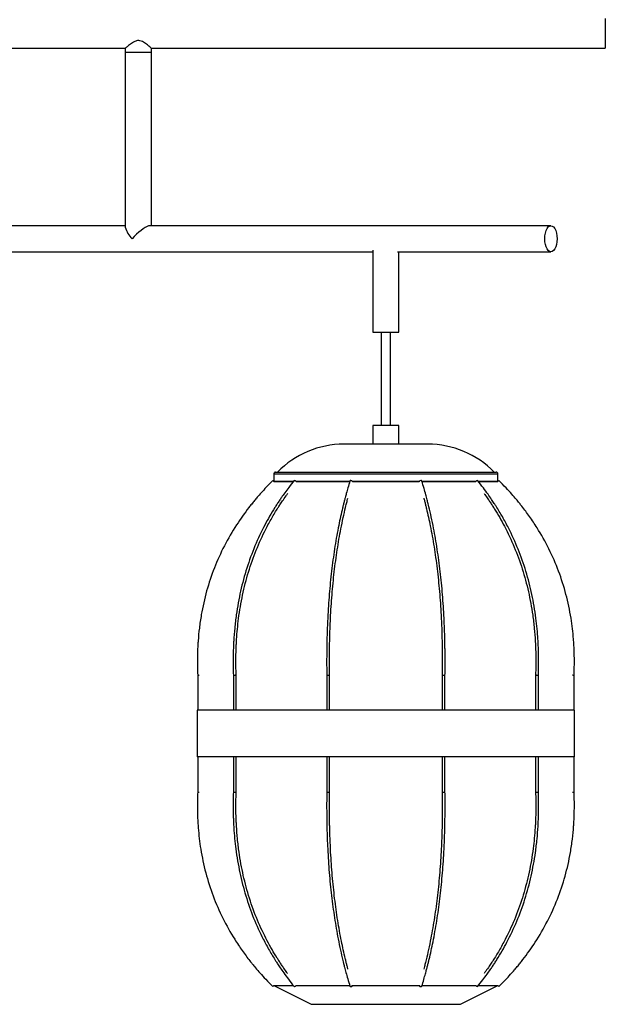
# Paper-space layout '_Derecha' of a CAD drawing. Header units: millimetres. Extents: x -1476 to -376, y 140 to 1720.
# Tile 3 of 4: x -689 to -376, y 140 to 667. Entities that reach past the tile are written whole.
import ezdxf

# ---------------------------------------------------------------- set-up
doc = ezdxf.new("R2010")
doc.units = ezdxf.units.MM

psp = doc.layouts.new('_Derecha')

# ---------------------------------------------------------------- linework, layer by layer
at = {"color": 7, "linetype": 'Continuous', "lineweight": 25}
for p, q in [((-375.92, 667.7), (-375.92, 651.7)), ((-1218.98, 651.7), (-632.92, 651.7)), ((-632.92, 651.7), (-632.92, 555.88)), ((-632.92, 649.7), (-618.92, 649.7)), ((-618.98, 651.7), (-375.92, 651.7)), ((-618.92, 556.7), (-618.92, 651.76)), ((-632.92, 556.7), (-935.13, 556.7)), ((-405.05, 556.7), (-619.73, 556.7)), ((-500.4, 543.52), (-500.4, 499.7)), ((-884.78, 542.7), (-500.4, 542.7)), ((-487.21, 542.7), (-405.05, 542.7)), ((-486.4, 499.7), (-486.4, 542.7)), ((-500.4, 499.7), (-486.4, 499.7)), ((-495.9, 499.7), (-495.9, 449.7)), ((-490.9, 449.7), (-490.9, 499.7)), ((-500.4, 449.7), (-500.4, 439.7)), ((-486.4, 449.7), (-500.4, 449.7)), ((-486.4, 439.7), (-486.4, 449.7)), ((-470.89, 439.7), (-515.91, 439.7)), ((-553.4, 423.7), (-553.4, 419.7)), ((-552.4, 424.7), (-434.4, 424.7)), ((-433.4, 419.7), (-433.4, 423.7)), ((-553.93, 420.23), (-553.4, 419.7)), ((-543.02, 419.7), (-553.4, 419.7)), ((-512.65, 419.7), (-541.5, 419.7)), ((-475.57, 419.7), (-511.23, 419.7)), ((-445.3, 419.7), (-474.14, 419.7)), ((-433.4, 419.7), (-443.86, 419.7)), ((-433.4, 419.7), (-432.87, 420.23)), ((-594.15, 316.05), (-594.15, 297.2)), ((-575.05, 316.05), (-575.05, 297.2)), ((-573.55, 297.2), (-573.55, 316.08)), ((-525.05, 316.06), (-525.05, 297.2)), ((-523.55, 297.2), (-523.55, 316.07)), ((-463.25, 316.07), (-463.25, 297.2)), ((-461.75, 297.2), (-461.75, 316.06)), ((-413.25, 316.08), (-413.25, 297.2)), ((-411.75, 297.2), (-411.75, 316.05)), ((-392.65, 297.2), (-392.65, 316.05)), ((-594.4, 297.2), (-594.4, 272.2)), ((-392.4, 297.2), (-594.4, 297.2)), ((-392.4, 272.2), (-392.4, 297.2)), ((-392.4, 272.2), (-594.4, 272.2)), ((-594.15, 272.2), (-594.15, 253.35)), ((-575.05, 272.2), (-575.05, 253.35)), ((-573.55, 253.32), (-573.55, 272.2)), ((-525.05, 272.2), (-525.05, 253.34)), ((-523.55, 253.33), (-523.55, 272.2)), ((-463.25, 272.2), (-463.25, 253.33)), ((-461.75, 253.34), (-461.75, 272.2)), ((-413.25, 272.2), (-413.25, 253.32)), ((-411.75, 253.35), (-411.75, 272.2)), ((-392.65, 253.35), (-392.65, 272.2)), ((-553.93, 149.17), (-553.4, 149.7)), ((-553.4, 149.7), (-533.4, 139.7)), ((-453.4, 139.7), (-433.4, 149.7)), ((-433.4, 149.7), (-432.87, 149.17))]:
    psp.add_line(p, q, dxfattribs=at)
at = {"color": 8, "linetype": 'Continuous', "lineweight": 25}
psp.add_line((-433.4, 423.7), (-553.4, 423.7), dxfattribs=at)
at = {"color": 7, "linetype": 'Continuous', "lineweight": 25, "flags": 128}
for points in [[(-619.73, 556.7), (-620.4, 556.59), (-621.23, 556.28), (-622.2, 555.76), (-623.29, 555.06), (-624.46, 554.2), (-625.67, 553.2), (-626.89, 552.09), (-628.07, 550.92), (-629.2, 549.7)], [(-405.05, 556.7), (-404.32, 556.52), (-403.63, 556.01), (-403.01, 555.17), (-402.49, 554.06), (-402.1, 552.74), (-401.85, 551.26), (-401.77, 549.7), (-401.85, 548.14), (-402.1, 546.66), (-402.49, 545.34), (-403.01, 544.23), (-403.63, 543.39), (-404.32, 542.88), (-405.05, 542.7), (-405.78, 542.88), (-406.47, 543.39), (-407.1, 544.23), (-407.61, 545.34), (-408.01, 546.66), (-408.25, 548.14), (-408.33, 549.7), (-408.25, 551.26), (-408.01, 552.74), (-407.61, 554.06), (-407.1, 555.17), (-406.47, 556.01), (-405.78, 556.52), (-405.05, 556.7)], [(-542.52, 420.18), (-542.5, 420.19), (-542.37, 420.23)], [(-511.23, 419.46), (-511.22, 419.5), (-511.23, 419.7)], [(-475.57, 419.7), (-475.58, 419.5), (-475.57, 419.46)], [(-444.43, 420.23), (-444.29, 420.19), (-444.28, 420.18)], [(-542.52, 149.22), (-542.5, 149.21), (-542.37, 149.17)], [(-511.23, 149.94), (-511.22, 149.9), (-511.23, 149.7)], [(-444.43, 149.17), (-444.29, 149.21), (-444.28, 149.22)]]:
    psp.add_lwpolyline(points, dxfattribs=at)
at = {"color": 7, "linetype": 'Continuous', "lineweight": 25}
for centre, radius, start, end in [((-620.23, 559.31), 13.15, 195.1009, 226.9631), ((-515.91, 390.22), 49.48, 90, 135.8254), ((-470.89, 390.22), 49.48, 44.1746, 90), ((-552.4, 423.7), 1, 90, 180), ((-434.4, 423.7), 1, 0, 90), ((-542.59, 418.88), 1.37, 36.7208, 80.44), ((-512.17, 419.69), 0.541, 83.1554, 153.5176), ((-512.06, 419.31), 0.921, 24.9881, 92.6181), ((-474.74, 419.31), 0.921, 87.3819, 155.0119), ((-474.63, 419.69), 0.54, 26.4205, 96.8511), ((-444.2, 418.88), 1.37, 99.56, 143.2792), ((-542.59, 150.52), 1.37, 279.5596, 323.2622), ((-512.17, 149.71), 0.541, 206.4824, 276.8446), ((-512.06, 150.09), 0.921, 267.3855, 334.9807), ((-475.21, 149.82), 0.376, 161.3498, 197.9737), ((-474.75, 150.06), 0.89, 203.62, 273.9438), ((-474.63, 149.71), 0.54, 263.1489, 333.5794), ((-444.2, 150.52), 1.37, 216.7429, 260.3915)]:
    psp.add_arc(centre, radius, start, end, dxfattribs=at)
for points, knots in [([(-618.98, 651.76), (-618.97, 651.74), (-618.92, 651.7), (-619.36, 652.08), (-620.32, 652.9), (-621.66, 653.98), (-623.13, 654.96), (-624.35, 655.58), (-625.68, 655.89), (-627.11, 655.73), (-628.87, 654.92), (-630.38, 653.82), (-631.57, 652.86), (-632.36, 652.19), (-632.85, 651.76), (-632.9, 651.72), (-632.92, 651.7)], [0, 0, 0, 0, 0.03457, 0.109757, 0.190034, 0.3118, 0.373173, 0.436637, 0.489978, 0.543614, 0.615373, 0.739653, 0.802945, 0.868621, 0.950157, 1, 1, 1, 1]), ([(-553.93, 420.23), (-555.1, 419.04), (-557.23, 416.88), (-559.98, 413.87), (-562.08, 411.47), (-563.76, 409.47), (-565.26, 407.64), (-568.59, 403.41), (-573.78, 396.12), (-580.06, 385.32), (-585.43, 373.46), (-589.56, 361.12), (-591.99, 350.28), (-593.31, 341.32), (-593.82, 335.95), (-594.08, 332.07), (-594.22, 329.25), (-594.32, 325.59), (-594.33, 321.02), (-594.21, 317.67), (-594.14, 315.83)], [0, 0, 0, 0, 0.0435125, 0.0787375, 0.1059288, 0.1265274, 0.1467364, 0.1673697, 0.2664498, 0.3790674, 0.4916773, 0.6042871, 0.7169049, 0.7799925, 0.8394639, 0.8570921, 0.881125, 0.9128192, 0.9523709, 1, 1, 1, 1]), ([(-542.52, 420.18), (-543.47, 418.98), (-545.19, 416.83), (-547.41, 413.82), (-549.12, 411.41), (-550.48, 409.41), (-551.69, 407.58), (-554.38, 403.35), (-558.58, 396.06), (-563.66, 385.27), (-568.01, 373.42), (-571.34, 361.08), (-573.31, 350.25), (-574.37, 341.31), (-574.79, 335.94), (-574.99, 332.06), (-575.1, 329.25), (-575.19, 325.59), (-575.2, 321.02), (-575.1, 317.67), (-575.04, 315.84)], [0, 0, 0, 0, 0.043525, 0.078759, 0.105958, 0.126561, 0.146773, 0.16741, 0.266503, 0.379127, 0.491736, 0.604337, 0.716941, 0.780019, 0.839478, 0.857105, 0.881136, 0.912824, 0.952367, 1, 1, 1, 1]), ([(-553.4, 419.7), (-553.3, 419.7), (-553.1, 419.7), (-551.51, 419.7), (-548.97, 419.7), (-546.09, 419.7), (-543.74, 419.7), (-542.89, 419.7)], [0, 0, 0, 0, 0.219039, 0.438042, 0.657067, 0.876106, 1, 1, 1, 1]), ([(-541.5, 419.7), (-541.34, 419.7), (-539.73, 419.7), (-535.89, 419.7), (-530.04, 419.7), (-523.47, 419.7), (-517.63, 419.7), (-513.89, 419.7), (-512.65, 419.7)], [0, 0, 0, 0, 0.025111, 0.241787, 0.458478, 0.675132, 0.891809, 1, 1, 1, 1]), ([(-512.65, 419.94), (-513.01, 418.75), (-513.67, 416.59), (-514.52, 413.59), (-515.17, 411.19), (-515.69, 409.19), (-516.15, 407.36), (-517.17, 403.15), (-518.77, 395.88), (-520.71, 385.11), (-522.37, 373.29), (-523.64, 360.98), (-524.39, 350.18), (-524.79, 341.26), (-524.95, 335.91), (-525.03, 332.04), (-525.07, 329.23), (-525.1, 325.58), (-525.11, 321.02), (-525.07, 317.68), (-525.05, 315.86)], [0, 0, 0, 0, 0.043525, 0.078761, 0.105964, 0.126569, 0.146778, 0.167412, 0.2665, 0.379128, 0.491744, 0.604352, 0.716955, 0.780029, 0.839472, 0.857101, 0.881138, 0.912817, 0.952348, 1, 1, 1, 1]), ([(-511.24, 419.7), (-510.47, 419.7), (-507.24, 419.7), (-501.24, 419.7), (-493.4, 419.7), (-485.56, 419.7), (-479.56, 419.7), (-476.33, 419.7), (-475.57, 419.7)], [0, 0, 0, 0, 0.067257, 0.283663, 0.50009, 0.716531, 0.932937, 1, 1, 1, 1]), ([(-474.15, 419.7), (-472.91, 419.7), (-469.16, 419.7), (-463.33, 419.7), (-456.75, 419.7), (-450.9, 419.7), (-447.07, 419.7), (-445.46, 419.7), (-445.3, 419.7)], [0, 0, 0, 0, 0.108373, 0.325065, 0.541722, 0.758401, 0.975094, 1, 1, 1, 1]), ([(-461.75, 315.86), (-461.73, 317.53), (-461.69, 320.55), (-461.69, 324.63), (-461.71, 327.83), (-461.74, 330.44), (-461.78, 332.8), (-461.9, 338.15), (-462.22, 347), (-463.01, 359.19), (-464.22, 371.55), (-465.83, 383.46), (-467.51, 393.11), (-469.06, 400.62), (-470.05, 404.94), (-470.8, 407.97), (-471.35, 410.12), (-472.08, 412.88), (-473.02, 416.25), (-473.75, 418.63), (-474.14, 419.94)], [0, 0, 0, 0, 0.043574, 0.07894, 0.106342, 0.127051, 0.147235, 0.167842, 0.266903, 0.379528, 0.492155, 0.604789, 0.717433, 0.780537, 0.840182, 0.857703, 0.881492, 0.912986, 0.952394, 1, 1, 1, 1]), ([(-411.75, 315.84), (-411.7, 317.81), (-411.59, 321.3), (-411.61, 325.88), (-411.7, 329.41), (-411.81, 332.36), (-412.13, 338.03), (-412.99, 347.06), (-415.06, 359.28), (-418.25, 371.68), (-422.45, 383.61), (-426.86, 393.29), (-430.93, 400.82), (-433.55, 405.14), (-435.5, 408.18), (-436.94, 410.34), (-438.86, 413.1), (-441.34, 416.48), (-443.24, 418.87), (-444.28, 420.18)], [0, 0, 0, 0, 0.0512778, 0.0908377, 0.1190893, 0.143165, 0.1678463, 0.266917, 0.3795441, 0.4921667, 0.6047932, 0.7174343, 0.7805392, 0.8401954, 0.8577142, 0.881497, 0.9129891, 0.9523955, 1, 1, 1, 1]), ([(-443.9, 419.7), (-443.06, 419.7), (-440.71, 419.7), (-437.83, 419.7), (-435.28, 419.7), (-433.7, 419.7), (-433.5, 419.7), (-433.4, 419.7)], [0, 0, 0, 0, 0.123957, 0.34297, 0.561997, 0.780987, 1, 1, 1, 1]), ([(-392.66, 315.83), (-392.59, 317.81), (-392.46, 321.3), (-392.49, 325.88), (-392.59, 329.41), (-392.73, 332.37), (-393.12, 338.05), (-394.18, 347.09), (-396.75, 359.32), (-400.7, 371.73), (-405.89, 383.66), (-411.34, 393.35), (-416.38, 400.88), (-419.61, 405.2), (-422.02, 408.24), (-423.8, 410.4), (-426.18, 413.16), (-429.24, 416.54), (-431.58, 418.93), (-432.87, 420.23)], [0, 0, 0, 0, 0.051275, 0.090843, 0.119099, 0.143179, 0.167865, 0.266951, 0.379593, 0.492226, 0.604854, 0.71749, 0.780588, 0.840237, 0.857752, 0.881529, 0.913013, 0.952409, 1, 1, 1, 1]), ([(-573.54, 315.9), (-573.59, 317.56), (-573.69, 320.57), (-573.69, 324.62), (-573.64, 327.8), (-573.56, 330.4), (-573.46, 332.74), (-573.16, 338.05), (-572.32, 346.85), (-570.27, 358.96), (-567.11, 371.24), (-562.95, 383.05), (-558.59, 392.63), (-554.56, 400.08), (-551.97, 404.36), (-550.04, 407.36), (-548.61, 409.5), (-547.22, 411.52), (-546.26, 412.81), (-545.96, 413.22)], [0, 0, 0, 0, 0.047078, 0.085218, 0.114763, 0.137097, 0.158866, 0.18109, 0.28792, 0.409354, 0.53077, 0.652175, 0.773579, 0.841586, 0.905857, 0.924742, 0.950388, 0.984337, 1, 1, 1, 1]), ([(-440.81, 413.2), (-440.68, 413.03), (-439.99, 412.1), (-438.91, 410.55), (-437.56, 408.58), (-436.37, 406.77), (-433.7, 402.59), (-429.55, 395.38), (-424.52, 384.69), (-420.22, 372.96), (-416.92, 360.74), (-414.97, 350.01), (-413.92, 341.15), (-413.5, 335.83), (-413.3, 331.98), (-413.19, 329.19), (-413.11, 325.57), (-413.1, 321.04), (-413.2, 317.71), (-413.25, 315.9)], [0, 0, 0, 0, 0.0063818, 0.035719, 0.0579373, 0.0797234, 0.1019673, 0.2087945, 0.330227, 0.4516596, 0.5730989, 0.6945539, 0.7625959, 0.8267182, 0.8457455, 0.8716915, 0.9058587, 0.9484998, 1, 1, 1, 1]), ([(-523.55, 315.88), (-523.57, 317.55), (-523.6, 320.56), (-523.6, 324.63), (-523.58, 327.81), (-523.55, 330.42), (-523.51, 332.77), (-523.4, 338.1), (-523.08, 346.92), (-522.29, 359.05), (-521.08, 371.37), (-519.49, 383.21), (-517.82, 392.81), (-516.28, 400.28), (-515.29, 404.57), (-514.55, 407.58), (-514.12, 409.26), (-513.82, 410.4), (-513.7, 410.85)], [0, 0, 0, 0, 0.0486493, 0.0880879, 0.1186362, 0.1417265, 0.1642361, 0.1872154, 0.2976662, 0.4232056, 0.5487185, 0.6742179, 0.7997205, 0.8700266, 0.9364816, 0.9560028, 0.9825088, 1, 1, 1, 1]), ([(-473.08, 410.8), (-473.06, 410.73), (-472.88, 410.07), (-472.56, 408.79), (-472.1, 406.98), (-471.08, 402.79), (-469.49, 395.56), (-467.56, 384.85), (-465.92, 373.09), (-464.65, 360.84), (-463.91, 350.08), (-463.5, 341.19), (-463.34, 335.86), (-463.27, 332.01), (-463.22, 329.21), (-463.19, 325.57), (-463.19, 321.03), (-463.23, 317.7), (-463.25, 315.88)], [0, 0, 0, 0, 0.0028609, 0.0258345, 0.0483664, 0.0713712, 0.1818429, 0.3074088, 0.4329698, 0.5585389, 0.684132, 0.7544971, 0.8208227, 0.8404954, 0.8673184, 0.9026588, 0.9467666, 1, 1, 1, 1]), ([(-594.14, 316.05), (-594.14, 316.05), (-594.15, 316.05), (-594.07, 316.05), (-593.92, 316.06), (-593.69, 316.06), (-593.51, 316.07), (-593.41, 316.07), (-593.4, 316.07)], [0, 0, 0, 0, 0.095875, 0.310603, 0.525347, 0.740189, 0.978009, 1, 1, 1, 1]), ([(-575.04, 316.05), (-575.04, 316.05), (-575.05, 316.05), (-574.99, 316.05), (-574.84, 316.05), (-574.63, 316.05), (-574.39, 316.06), (-574.12, 316.06), (-573.95, 316.07), (-573.87, 316.07), (-573.86, 316.07)], [0, 0, 0, 0, 0.047941, 0.201276, 0.354578, 0.507865, 0.661162, 0.81453, 0.984301, 1, 1, 1, 1]), ([(-573.56, 316.08), (-573.56, 316.08), (-573.56, 316.08), (-573.65, 316.07), (-573.77, 316.07), (-573.85, 316.07), (-573.86, 316.07)], [0, 0, 0, 0, 0.211858, 0.568594, 0.963485, 1, 1, 1, 1]), ([(-525.05, 316.06), (-525.05, 316.06), (-525.06, 316.06), (-525, 316.06), (-524.87, 316.05), (-524.67, 316.05), (-524.42, 316.05), (-524.17, 316.05), (-523.93, 316.06), (-523.72, 316.06), (-523.62, 316.07), (-523.59, 316.07), (-523.59, 316.07)], [0, 0, 0, 0, 0.012058, 0.132442, 0.252811, 0.373151, 0.493464, 0.613766, 0.734076, 0.854441, 0.987679, 1, 1, 1, 1]), ([(-523.56, 316.07), (-523.56, 316.07), (-523.56, 316.07), (-523.58, 316.07), (-523.59, 316.07)], [0, 0, 0, 0, 0.900117, 1, 1, 1, 1]), ([(-463.21, 316.07), (-463.21, 316.07), (-463.24, 316.07), (-463.24, 316.07), (-463.24, 316.07)], [0, 0, 0, 0, 0.099733, 1, 1, 1, 1]), ([(-463.21, 316.07), (-463.21, 316.07), (-463.18, 316.07), (-463.09, 316.06), (-462.89, 316.06), (-462.66, 316.05), (-462.4, 316.05), (-462.15, 316.05), (-461.95, 316.05), (-461.81, 316.06), (-461.74, 316.06), (-461.75, 316.06), (-461.75, 316.06)], [0, 0, 0, 0, 0.012322, 0.132716, 0.253112, 0.373492, 0.493843, 0.614167, 0.73448, 0.854802, 0.975178, 1, 1, 1, 1]), ([(-412.94, 316.07), (-412.94, 316.07), (-413.02, 316.07), (-413.14, 316.07), (-413.24, 316.08), (-413.24, 316.08), (-413.24, 316.08)], [0, 0, 0, 0, 0.036482, 0.392945, 0.74941, 1, 1, 1, 1]), ([(-412.94, 316.07), (-412.93, 316.07), (-412.85, 316.07), (-412.69, 316.06), (-412.43, 316.06), (-412.19, 316.05), (-411.97, 316.05), (-411.82, 316.05), (-411.75, 316.05), (-411.75, 316.05), (-411.76, 316.05)], [0, 0, 0, 0, 0.0156941, 0.1690406, 0.3223878, 0.4757158, 0.6290062, 0.7822632, 0.9355057, 1, 1, 1, 1]), ([(-393.4, 316.07), (-393.39, 316.07), (-393.3, 316.07), (-393.12, 316.06), (-392.9, 316.06), (-392.74, 316.05), (-392.65, 316.05), (-392.66, 316.05), (-392.66, 316.05)], [0, 0, 0, 0, 0.021985, 0.236805, 0.451626, 0.666419, 0.88116, 1, 1, 1, 1]), ([(-594.14, 253.57), (-594.21, 251.6), (-594.34, 248.1), (-594.31, 243.52), (-594.21, 239.99), (-594.06, 237.03), (-593.68, 231.35), (-592.61, 222.31), (-590.04, 210.08), (-586.1, 197.67), (-580.9, 185.74), (-575.45, 176.05), (-570.42, 168.52), (-567.19, 164.2), (-564.77, 161.16), (-562.99, 159), (-560.62, 156.24), (-557.56, 152.86), (-555.21, 150.47), (-553.93, 149.17)], [0, 0, 0, 0, 0.0512746, 0.0908429, 0.119099, 0.1431795, 0.1678649, 0.266951, 0.3795932, 0.4922255, 0.6048545, 0.7174898, 0.7805879, 0.8402371, 0.8577522, 0.8815286, 0.9130127, 0.9524091, 1, 1, 1, 1]), ([(-594.14, 253.35), (-594.14, 253.35), (-594.15, 253.35), (-594.07, 253.35), (-593.92, 253.34), (-593.69, 253.34), (-593.51, 253.34), (-593.41, 253.33), (-593.4, 253.33)], [0, 0, 0, 0, 0.095878, 0.310606, 0.525349, 0.74019, 0.978009, 1, 1, 1, 1]), ([(-575.04, 253.56), (-575.1, 251.59), (-575.2, 248.1), (-575.18, 243.52), (-575.1, 239.99), (-574.98, 237.04), (-574.67, 231.37), (-573.81, 222.34), (-571.73, 210.12), (-568.55, 197.72), (-564.34, 185.79), (-559.93, 176.11), (-555.86, 168.58), (-553.25, 164.26), (-551.29, 161.22), (-549.85, 159.06), (-547.93, 156.3), (-545.46, 152.92), (-543.56, 150.53), (-542.52, 149.22)], [0, 0, 0, 0, 0.051278, 0.090838, 0.119089, 0.143165, 0.167846, 0.266917, 0.379544, 0.492167, 0.604793, 0.717434, 0.780539, 0.840195, 0.857714, 0.881497, 0.912989, 0.952396, 1, 1, 1, 1]), ([(-575.04, 253.35), (-575.04, 253.35), (-575.05, 253.35), (-574.99, 253.35), (-574.84, 253.35), (-574.63, 253.35), (-574.39, 253.34), (-574.12, 253.34), (-573.95, 253.34), (-573.87, 253.33), (-573.86, 253.33)], [0, 0, 0, 0, 0.048046, 0.201364, 0.354649, 0.507919, 0.6612, 0.814551, 0.984303, 1, 1, 1, 1]), ([(-573.56, 253.32), (-573.56, 253.32), (-573.56, 253.32), (-573.65, 253.33), (-573.77, 253.33), (-573.85, 253.33), (-573.86, 253.33)], [0, 0, 0, 0, 0.212047, 0.568697, 0.963493, 1, 1, 1, 1]), ([(-545.99, 156.2), (-546.11, 156.37), (-546.8, 157.3), (-547.88, 158.85), (-549.23, 160.82), (-550.43, 162.64), (-553.09, 166.82), (-557.25, 174.02), (-562.28, 184.71), (-566.58, 196.44), (-569.88, 208.66), (-571.83, 219.39), (-572.88, 228.26), (-573.29, 233.57), (-573.49, 237.42), (-573.61, 240.21), (-573.69, 243.83), (-573.7, 248.37), (-573.6, 251.69), (-573.54, 253.51)], [0, 0, 0, 0, 0.006382, 0.035719, 0.057937, 0.079723, 0.101967, 0.208795, 0.330227, 0.45166, 0.573099, 0.694554, 0.762596, 0.826718, 0.845746, 0.871692, 0.905859, 0.9485, 1, 1, 1, 1]), ([(-525.05, 253.54), (-525.07, 251.87), (-525.1, 248.85), (-525.1, 244.77), (-525.08, 241.57), (-525.05, 238.96), (-525.01, 236.6), (-524.9, 231.26), (-524.58, 222.4), (-523.79, 210.21), (-522.57, 197.85), (-520.97, 185.95), (-519.29, 176.29), (-517.74, 168.78), (-516.74, 164.47), (-516, 161.43), (-515.45, 159.28), (-514.71, 156.52), (-513.77, 153.15), (-513.05, 150.77), (-512.65, 149.47)], [0, 0, 0, 0, 0.043574, 0.07894, 0.106342, 0.127051, 0.147235, 0.167842, 0.266903, 0.379528, 0.492155, 0.604789, 0.717433, 0.780537, 0.840182, 0.857703, 0.881492, 0.912986, 0.952394, 1, 1, 1, 1]), ([(-525.05, 253.34), (-525.05, 253.34), (-525.06, 253.34), (-525, 253.34), (-524.87, 253.35), (-524.67, 253.35), (-524.42, 253.35), (-524.17, 253.35), (-523.93, 253.34), (-523.72, 253.34), (-523.62, 253.34), (-523.59, 253.33), (-523.59, 253.33)], [0, 0, 0, 0, 0.011923, 0.132324, 0.252709, 0.373065, 0.493395, 0.613713, 0.734039, 0.854421, 0.987678, 1, 1, 1, 1]), ([(-513.71, 158.6), (-513.73, 158.67), (-513.91, 159.33), (-514.24, 160.61), (-514.7, 162.42), (-515.72, 166.61), (-517.31, 173.84), (-519.23, 184.55), (-520.88, 196.31), (-522.14, 208.56), (-522.89, 219.32), (-523.29, 228.21), (-523.45, 233.54), (-523.53, 237.39), (-523.57, 240.19), (-523.6, 243.83), (-523.61, 248.37), (-523.57, 251.7), (-523.55, 253.52)], [0, 0, 0, 0, 0.0028609, 0.0258345, 0.0483664, 0.0713712, 0.1818429, 0.3074088, 0.4329698, 0.5585389, 0.684132, 0.7544971, 0.8208227, 0.8404954, 0.8673184, 0.9026588, 0.9467666, 1, 1, 1, 1]), ([(-523.56, 253.33), (-523.56, 253.33), (-523.56, 253.33), (-523.58, 253.33), (-523.59, 253.33)], [0, 0, 0, 0, 0.900223, 1, 1, 1, 1]), ([(-474.14, 149.47), (-473.78, 150.66), (-473.13, 152.81), (-472.28, 155.81), (-471.63, 158.21), (-471.11, 160.21), (-470.65, 162.04), (-469.62, 166.25), (-468.02, 173.52), (-466.08, 184.29), (-464.43, 196.12), (-463.16, 208.42), (-462.41, 219.22), (-462, 228.14), (-461.85, 233.49), (-461.77, 237.36), (-461.73, 240.17), (-461.69, 243.82), (-461.69, 248.38), (-461.73, 251.72), (-461.75, 253.54)], [0, 0, 0, 0, 0.043525, 0.078761, 0.105964, 0.126569, 0.146778, 0.167412, 0.2665, 0.379128, 0.491744, 0.604352, 0.716955, 0.780029, 0.839472, 0.857101, 0.881138, 0.912817, 0.952348, 1, 1, 1, 1]), ([(-463.25, 253.52), (-463.23, 251.86), (-463.19, 248.84), (-463.19, 244.78), (-463.21, 241.59), (-463.24, 238.98), (-463.28, 236.63), (-463.4, 231.31), (-463.72, 222.48), (-464.5, 210.35), (-465.71, 198.03), (-467.31, 186.19), (-468.98, 176.59), (-470.52, 169.12), (-471.51, 164.83), (-472.25, 161.82), (-472.67, 160.14), (-472.98, 159), (-473.1, 158.55)], [0, 0, 0, 0, 0.0486493, 0.0880879, 0.1186362, 0.1417265, 0.1642361, 0.1872154, 0.2976662, 0.4232056, 0.5487185, 0.6742179, 0.7997205, 0.8700266, 0.9364816, 0.9560028, 0.9825088, 1, 1, 1, 1]), ([(-463.21, 253.33), (-463.21, 253.33), (-463.24, 253.33), (-463.24, 253.33), (-463.24, 253.33)], [0, 0, 0, 0, 0.09984, 1, 1, 1, 1]), ([(-463.21, 253.33), (-463.21, 253.33), (-463.18, 253.33), (-463.09, 253.34), (-462.89, 253.34), (-462.66, 253.35), (-462.4, 253.35), (-462.15, 253.35), (-461.95, 253.35), (-461.81, 253.34), (-461.74, 253.34), (-461.75, 253.34), (-461.75, 253.34)], [0, 0, 0, 0, 0.01232, 0.132698, 0.253077, 0.373441, 0.493775, 0.614084, 0.73438, 0.854685, 0.975045, 1, 1, 1, 1]), ([(-444.28, 149.22), (-443.33, 150.42), (-441.61, 152.58), (-439.38, 155.58), (-437.68, 157.99), (-436.32, 159.99), (-435.11, 161.82), (-432.41, 166.05), (-428.22, 173.34), (-423.13, 184.13), (-418.79, 195.98), (-415.46, 208.32), (-413.49, 219.15), (-412.42, 228.1), (-412.01, 233.46), (-411.8, 237.34), (-411.69, 240.15), (-411.61, 243.81), (-411.6, 248.38), (-411.7, 251.73), (-411.75, 253.56)], [0, 0, 0, 0, 0.043525, 0.078759, 0.105958, 0.126561, 0.146773, 0.16741, 0.266503, 0.379127, 0.491736, 0.604337, 0.716941, 0.780019, 0.839478, 0.857105, 0.881136, 0.912824, 0.952367, 1, 1, 1, 1]), ([(-413.25, 253.51), (-413.2, 251.84), (-413.11, 248.83), (-413.1, 244.78), (-413.15, 241.6), (-413.24, 239), (-413.34, 236.66), (-413.64, 231.35), (-414.47, 222.55), (-416.53, 210.44), (-419.69, 198.16), (-423.85, 186.35), (-428.21, 176.77), (-432.24, 169.32), (-434.82, 165.04), (-436.76, 162.04), (-438.18, 159.9), (-439.57, 157.88), (-440.53, 156.59), (-440.83, 156.18)], [0, 0, 0, 0, 0.0470782, 0.0852185, 0.1147632, 0.1370967, 0.1588656, 0.1810898, 0.2879204, 0.4093538, 0.5307699, 0.652175, 0.7735791, 0.8415857, 0.9058572, 0.924742, 0.9503884, 0.9843375, 1, 1, 1, 1]), ([(-432.87, 149.17), (-431.69, 150.36), (-429.57, 152.52), (-426.82, 155.53), (-424.72, 157.93), (-423.03, 159.93), (-421.54, 161.76), (-418.21, 165.99), (-413.02, 173.28), (-406.73, 184.08), (-401.36, 195.94), (-397.24, 208.28), (-394.8, 219.12), (-393.49, 228.08), (-392.97, 233.45), (-392.72, 237.33), (-392.58, 240.15), (-392.48, 243.81), (-392.47, 248.38), (-392.59, 251.74), (-392.66, 253.57)], [0, 0, 0, 0, 0.0435125, 0.0787375, 0.1059288, 0.1265274, 0.1467364, 0.1673697, 0.2664498, 0.3790674, 0.4916773, 0.6042871, 0.7169049, 0.7799925, 0.8394639, 0.8570921, 0.881125, 0.9128192, 0.9523709, 1, 1, 1, 1]), ([(-412.94, 253.33), (-412.94, 253.33), (-413.02, 253.33), (-413.14, 253.33), (-413.24, 253.32), (-413.24, 253.32), (-413.24, 253.32)], [0, 0, 0, 0, 0.036491, 0.393044, 0.749598, 1, 1, 1, 1]), ([(-412.94, 253.33), (-412.93, 253.33), (-412.85, 253.33), (-412.69, 253.34), (-412.43, 253.34), (-412.19, 253.35), (-411.97, 253.35), (-411.82, 253.35), (-411.75, 253.35), (-411.75, 253.35), (-411.76, 253.35)], [0, 0, 0, 0, 0.015696, 0.169059, 0.322422, 0.475766, 0.629073, 0.782346, 0.935605, 1, 1, 1, 1]), ([(-393.4, 253.33), (-393.39, 253.33), (-393.3, 253.33), (-393.12, 253.34), (-392.9, 253.34), (-392.74, 253.35), (-392.65, 253.35), (-392.66, 253.35), (-392.66, 253.35)], [0, 0, 0, 0, 0.0219854, 0.236804, 0.4516236, 0.6664163, 0.8811563, 1, 1, 1, 1]), ([(-553.4, 149.7), (-553.3, 149.7), (-553.1, 149.7), (-551.51, 149.7), (-548.97, 149.7), (-546.09, 149.7), (-543.74, 149.7), (-542.89, 149.7)], [0, 0, 0, 0, 0.219011, 0.438021, 0.657032, 0.876042, 1, 1, 1, 1]), ([(-549.13, 149.7), (-549.03, 149.7), (-548.11, 149.7), (-546.06, 149.7), (-543.73, 149.7), (-542.89, 149.7)], [0, 0, 0, 0, 0.070242, 0.664002, 1, 1, 1, 1]), ([(-541.5, 149.7), (-541.34, 149.7), (-539.73, 149.7), (-535.89, 149.7), (-530.04, 149.7), (-523.47, 149.7), (-517.63, 149.7), (-513.89, 149.7), (-512.65, 149.7)], [0, 0, 0, 0, 0.025111, 0.241787, 0.458478, 0.675132, 0.891809, 1, 1, 1, 1]), ([(-541.5, 149.7), (-541.34, 149.7), (-539.73, 149.7), (-535.89, 149.7), (-530.05, 149.7), (-523.47, 149.7), (-517.63, 149.7), (-513.89, 149.7), (-512.65, 149.7)], [0, 0, 0, 0, 0.025115, 0.241789, 0.458462, 0.675136, 0.891809, 1, 1, 1, 1]), ([(-511.24, 149.7), (-510.47, 149.7), (-507.24, 149.7), (-501.24, 149.7), (-493.4, 149.7), (-485.56, 149.7), (-479.56, 149.7), (-476.33, 149.7), (-475.57, 149.7)], [0, 0, 0, 0, 0.067257, 0.283663, 0.50009, 0.716531, 0.932937, 1, 1, 1, 1]), ([(-511.24, 149.7), (-510.47, 149.7), (-507.24, 149.7), (-501.24, 149.7), (-493.4, 149.7), (-485.56, 149.7), (-479.56, 149.7), (-476.33, 149.7), (-475.57, 149.7)], [0, 0, 0, 0, 0.067241, 0.283665, 0.50009, 0.716515, 0.932939, 1, 1, 1, 1]), ([(-474.15, 149.7), (-472.91, 149.7), (-469.16, 149.7), (-463.33, 149.7), (-456.75, 149.7), (-450.9, 149.7), (-447.07, 149.7), (-445.46, 149.7), (-445.3, 149.7)], [0, 0, 0, 0, 0.108373, 0.325065, 0.541722, 0.758401, 0.975094, 1, 1, 1, 1]), ([(-474.15, 149.7), (-472.91, 149.7), (-469.16, 149.7), (-463.33, 149.7), (-456.75, 149.7), (-450.9, 149.7), (-447.07, 149.7), (-445.46, 149.7), (-445.3, 149.7)], [0, 0, 0, 0, 0.108372, 0.325048, 0.541723, 0.758399, 0.975075, 1, 1, 1, 1]), ([(-443.9, 149.7), (-443.02, 149.7), (-441.72, 149.7), (-440.78, 149.7), (-440.48, 149.7)], [0, 0, 0, 0, 0.672202, 1, 1, 1, 1]), ([(-443.9, 149.7), (-443.06, 149.7), (-440.71, 149.7), (-437.83, 149.7), (-435.28, 149.7), (-433.7, 149.7), (-433.5, 149.7), (-433.4, 149.7)], [0, 0, 0, 0, 0.123909, 0.342932, 0.561954, 0.780977, 1, 1, 1, 1]), ([(-533.4, 139.7), (-533.4, 139.7), (-533.14, 139.7), (-532.12, 139.7), (-531.35, 139.7), (-529.35, 139.7), (-528.11, 139.7), (-525.2, 139.7), (-523.53, 139.7), (-519.83, 139.7), (-517.8, 139.7), (-513.44, 139.7), (-511.12, 139.7), (-506.29, 139.7), (-503.77, 139.7), (-498.63, 139.7), (-496.02, 139.7), (-490.78, 139.7), (-488.16, 139.7), (-483.03, 139.7), (-480.51, 139.7), (-475.67, 139.7), (-473.35, 139.7), (-469, 139.7), (-466.96, 139.7), (-463.26, 139.7), (-461.59, 139.7), (-458.68, 139.7), (-457.44, 139.7), (-455.44, 139.7), (-454.68, 139.7), (-453.66, 139.7), (-453.4, 139.7), (-453.4, 139.7)], [0, 0, 0, 0, 0.0625, 0.0625, 0.125, 0.125, 0.1875, 0.1875, 0.25, 0.25, 0.3125, 0.3125, 0.375, 0.375, 0.4375, 0.4375, 0.5, 0.5, 0.5625, 0.5625, 0.625, 0.625, 0.6875, 0.6875, 0.75, 0.75, 0.8125, 0.8125, 0.875, 0.875, 0.9375, 0.9375, 1, 1, 1, 1])]:
    psp.add_open_spline(points, degree=3, knots=knots, dxfattribs=at)

doc.saveas('drawing.dxf')
